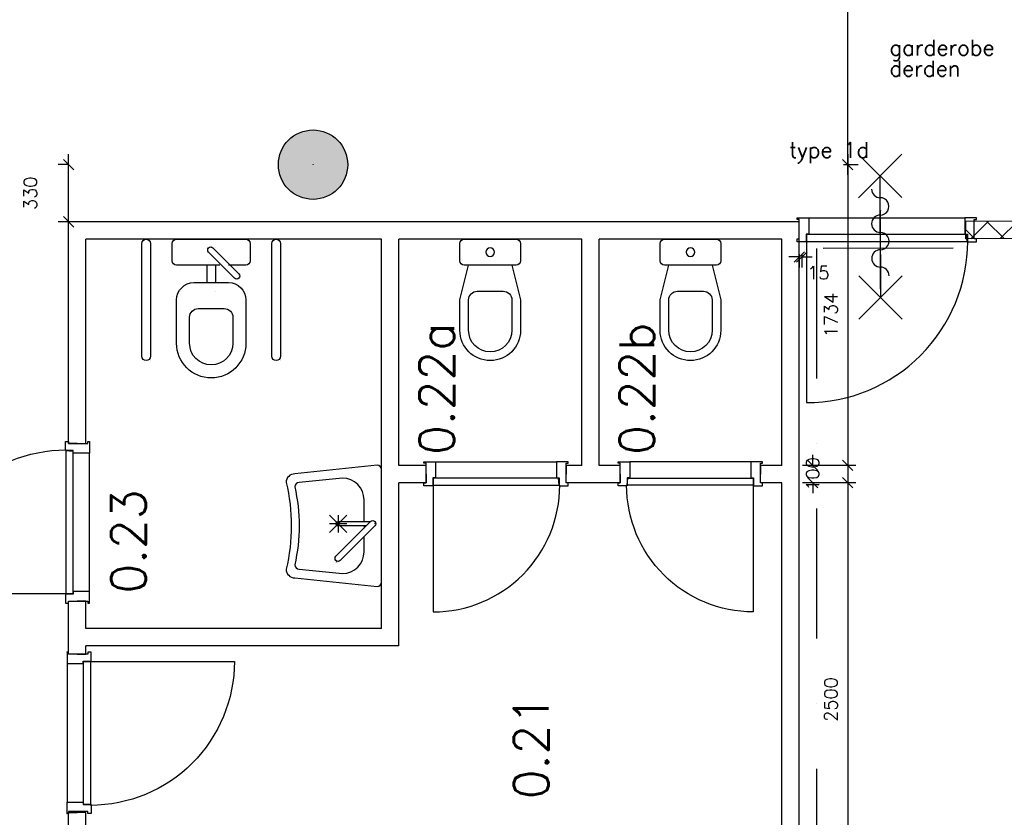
# Model space of a CAD drawing. Extents: x -29284 to 2055880, y -64816 to 121103.
# Tile 46 of 123: x 42292 to 47972, y 33883 to 38482. Entities that reach past the tile are written whole.
import ezdxf

# ---------------------------------------------------------------- set-up
doc = ezdxf.new("R2010")
doc.units = 0
doc.header["$LTSCALE"] = 50
doc.header["$MEASUREMENT"] = 0
doc.header["$PDMODE"] = 3
doc.header["$PDSIZE"] = 0.1
doc.linetypes.add('DASHDOT', pattern=[1, 0.5, -0.25, 0, -0.25])
doc.layers.get('0').update_dxf_attribs({"linetype": 'CONTINUOUS'})
doc.layers.get('DEFPOINTS').update_dxf_attribs({"linetype": 'CONTINUOUS'})
for name, color, linetype in [('_BESTAAND_ONGEIJZIGD', 8, 'CONTINUOUS'), ('_BRANDCOMPART', 6, 'DASHDOT'), ('_KOLOMBESTAAND', 212, 'CONTINUOUS'), ('A--A22--_F123-', 9, 'CONTINUOUS'), ('A--L21--', 3, 'CONTINUOUS'), ('A--L22--', 3, 'CONTINUOUS'), ('A--L22--_F-2--', 7, 'CONTINUOUS'), ('A--L28--', 7, 'CONTINUOUS'), ('A--L32--', 7, 'CONTINUOUS'), ('A--L32--_F-23-', 2, 'CONTINUOUS'), ('A--L32--_F123-', 1, 'CONTINUOUS'), ('A--L65--', 7, 'CONTINUOUS'), ('A--L65--_F-23-', 7, 'CONTINUOUS'), ('A--L65--_F123-', 7, 'CONTINUOUS'), ('A--L74--', 7, 'CONTINUOUS'), ('A--L74--_F-23-', 7, 'CONTINUOUS'), ('A--M$1A-_F123-', 1, 'CONTINUOUS'), ('A--M1$A-_F123-', 1, 'CONTINUOUS'), ('A--T$1A-_F123-_RN', 4, 'CONTINUOUS'), ('TEKST_KOZIJNMERK', 2, 'CONTINUOUS'), ('X--LR---_CP', 7, 'CONTINUOUS')]:
    doc.layers.add(name, color=color, linetype=linetype)
doc.styles.add('ALFA-0_25', font='ROMANS')
doc.styles.add('HIEMSTRA', font='romans.shx')
doc.dimstyles.new('STANDARD$0', dxfattribs={"dimscale": 30, "dimtxt": 2.5, "dimasz": 2, "dimexe": 2, "dimexo": 0, "dimgap": 2, "dimtad": 1, "dimdec": 0, "dimzin": 0, "dimdsep": 46, "dimtxsty": 'ALFA-0_25', "dimblk1": 'OBLIQUE', "dimblk2": 'OBLIQUE', "dimsah": 1, "dimcen": -3, "dimdle": 2, "dimclrd": 1, "dimclre": 1, "dimclrt": 2, "dimadec": 0, "dimazin": 0, "dimtfac": 0.666667, "dimtofl": 0, "dimtmove": 2, "dimatfit": 3, "dimldrblk": 'OBLIQUE', "dimfxl": 1, "dimtvp": 0.833333, "dimtolj": 1, "dimtzin": 0, "dimarcsym": 0})

# ---------------------------------------------------------------- blocks, each defined once
blk = doc.blocks.new('Q0340041A')
at = {"layer": '_BESTAAND_ONGEIJZIGD', "linetype": 'Continuous'}
blk.add_lwpolyline([(0, 0), (0, -40), (726.12, -40), (723.12, 0), (0, 0)], close=True, dxfattribs=at)
blk.add_lwpolyline([(0, -40), (0, -770, 0.4142136), (730, -40)], format="xyb", dxfattribs=at)
blk = doc.blocks.new('DR_730BE')
at = {"layer": '_BESTAAND_ONGEIJZIGD'}
blk.add_line((67, 0), (765, 0), dxfattribs=at)
for points in [[(0, -9), (0, 0), (67, 0), (67, -93.8), (52, -93.8), (52, -139), (0, -139), (0, -121), (12, -121), (12, -9), (0, -9)], [(832, -9), (832, 0), (765, 0), (765, -93.8), (780, -93.8), (780, -139), (832, -139), (832, -121), (820, -121), (820, -9), (832, -9)]]:
    blk.add_lwpolyline(points, close=True, dxfattribs=at)
at = {"layer": 'X--LR---_CP', "linetype": 'Continuous'}
blk.add_point((0, 0), dxfattribs=at)
blk.add_point((0, 0), dxfattribs=at)
at = {"layer": 'X--LR---_CP', "color": 1, "linetype": 'Continuous'}
blk.add_point((832, 0), dxfattribs=at)
blk.add_point((832, 0), dxfattribs=at)
blk.add_point((832, 0), dxfattribs=at)
at = {"layer": 'A--L32--', "linetype": 'Continuous'}
blk.add_blockref('Q0340041A', (53.5, -95.6), dxfattribs=at)
blk = doc.blocks.new('DR_830BE')
at = {"layer": '_BESTAAND_ONGEIJZIGD'}
blk.add_line((67, 0), (865, 0), dxfattribs=at)
for points in [[(0, -9), (0, 0), (67, 0), (67, -93.8), (52, -93.8), (52, -139), (0, -139), (0, -121), (12, -121), (12, -9), (0, -9)], [(932, -9), (932, 0), (865, 0), (865, -93.8), (880, -93.8), (880, -139), (932, -139), (932, -121), (920, -121), (920, -9), (932, -9)]]:
    blk.add_lwpolyline(points, close=True, dxfattribs=at)
at = {"layer": '_BESTAAND_ONGEIJZIGD', "linetype": 'Continuous'}
blk.add_lwpolyline([(54, -95.6), (54, -135.6), (880.1, -135.6), (877.1, -95.6), (54, -95.6)], close=True, dxfattribs=at)
blk.add_lwpolyline([(54, -135.6), (54, -965.6, 0.414214), (884, -135.6)], format="xyb", dxfattribs=at)
at = {"layer": 'A--L32--_F-23-', "color": 2, "linetype": 'Continuous'}
blk.add_lwpolyline([(54, -95.6), (54, -135.6), (880.1, -135.6), (877.1, -95.6), (54, -95.6)], close=True, dxfattribs=at)
at = {"layer": 'X--LR---_CP', "linetype": 'Continuous'}
blk.add_point((0, 0), dxfattribs=at)
blk.add_point((0, 0), dxfattribs=at)
at = {"layer": 'X--LR---_CP', "color": 1, "linetype": 'Continuous'}
blk.add_point((932, 0), dxfattribs=at)
blk.add_point((932, 0), dxfattribs=at)
blk.add_point((932, 0), dxfattribs=at)
blk = doc.blocks.new('*U1486')
at = {"layer": 'A--L21--', "color": 8, "linetype": 'Continuous'}
for points in [[(-50, 50), (-50, 50), (-1755, 50), (-1755, 50)], [(50, -50), (50, -50), (-1755, -50), (-1755, -50)], [(50, -50), (50, -50), (-1755, -50), (-1755, -50)], [(50, -50), (50, -50), (-1755, -50), (-1755, -50)]]:
    blk.add_lwpolyline(points, dxfattribs=at)
blk = doc.blocks.new('*U1485')
at = {"layer": 'A--L21--', "color": 8, "linetype": 'Continuous'}
for points in [[(0, 50), (0, 50), (-1855, 50), (-1855, 50)], [(-50, -50), (-50, -50), (-1755, -50), (-1755, -50)], [(-50, -50), (-50, -50), (-1755, -50), (-1755, -50)], [(-50, -50), (-50, -50), (-1755, -50), (-1755, -50)]]:
    blk.add_lwpolyline(points, dxfattribs=at)
blk = doc.blocks.new('*U1475')
at = {"layer": 'A--L21--', "color": 8, "linetype": 'Continuous'}
for points in [[(-50, 50), (-50, 50), (-50, 653.8), (0, 653.8)], [(-50, 50), (-50, 50), (-50, 653.8), (0, 653.8)], [(-50, 50), (-50, 50), (-50, 653.8), (0, 653.8)], [(50, 50), (50, 50), (50, 653.8), (0, 653.8)]]:
    blk.add_lwpolyline(points, dxfattribs=at)
blk = doc.blocks.new('*U1474')
at = {"layer": 'A--L21--', "color": 8, "linetype": 'Continuous'}
for points in [[(-50, 0), (-50, 0), (-50, 207.2), (0, 207.2)], [(-50, 0), (-50, 0), (-50, 207.2), (0, 207.2)], [(-50, 0), (-50, 0), (-50, 207.2), (0, 207.2)], [(50, 50), (50, 50), (50, 207.2), (0, 207.2)]]:
    blk.add_lwpolyline(points, dxfattribs=at)
blk = doc.blocks.new('*U1473')
at = {"layer": 'A--L21--', "color": 8, "linetype": 'Continuous'}
for points in [[(0, 0), (-50, 0), (-50, 98.2), (-50, 98.2)], [(0, 0), (-50, 0), (-50, 98.2), (-50, 98.2)], [(0, 0), (-50, 0), (-50, 98.2), (-50, 98.2)], [(0, 0), (50, 0), (50, 48.2), (50, 48.2)]]:
    blk.add_lwpolyline(points, dxfattribs=at)
blk = doc.blocks.new('*U1472')
at = {"layer": 'A--L21--', "color": 8, "linetype": 'Continuous'}
for points in [[(0, 0), (-50, 0), (-50, 1278.8), (-50, 1278.8)], [(0, 0), (-50, 0), (-50, 1278.8), (-50, 1278.8)], [(0, 0), (-50, 0), (-50, 1278.8), (-50, 1278.8)], [(0, 0), (50, 0), (50, 1178.8), (50, 1178.8)]]:
    blk.add_lwpolyline(points, dxfattribs=at)
blk = doc.blocks.new('*U1471')
at = {"layer": 'A--L21--', "color": 8, "linetype": 'Continuous'}
for points in [[(-50, 0), (-50, 0), (-50, 1354), (-50, 1354)], [(-50, 0), (-50, 0), (-50, 1354), (-50, 1354)], [(-50, 0), (-50, 0), (-50, 1354), (-50, 1354)], [(50, 50), (50, 50), (50, 1354), (50, 1354)]]:
    blk.add_lwpolyline(points, dxfattribs=at)
blk = doc.blocks.new('*U1470')
at = {"layer": 'A--L21--', "color": 8, "linetype": 'Continuous'}
for points in [[(-50, 50), (-50, 50), (-50, 1354), (-50, 1354)], [(-50, 50), (-50, 50), (-50, 1354), (-50, 1354)], [(-50, 50), (-50, 50), (-50, 1354), (-50, 1354)], [(50, 50), (50, 50), (50, 1354), (50, 1354)]]:
    blk.add_lwpolyline(points, dxfattribs=at)
blk = doc.blocks.new('*U1469')
at = {"layer": 'A--L21--', "color": 8, "linetype": 'Continuous'}
for points in [[(50, 0), (50, 0), (50, 1454), (50, 1454)], [(-50, 50), (-50, 50), (-50, 1354), (-50, 1354)], [(-50, 50), (-50, 50), (-50, 1354), (-50, 1354)], [(-50, 50), (-50, 50), (-50, 1354), (-50, 1354)]]:
    blk.add_lwpolyline(points, dxfattribs=at)
blk = doc.blocks.new('*U1468')
at = {"layer": 'A--L21--', "color": 8, "linetype": 'Continuous'}
for points in [[(0, 0), (0, 50), (-157, 50), (-157, 50)], [(0, 0), (0, -50), (-157, -50), (-157, -50)], [(0, 0), (0, -50), (-157, -50), (-157, -50)], [(0, 0), (0, -50), (-157, -50), (-157, -50)]]:
    blk.add_lwpolyline(points, dxfattribs=at)
blk = doc.blocks.new('*U1467')
at = {"layer": 'A--L21--', "color": 8, "linetype": 'Continuous'}
for points in [[(0, 0), (0, -50), (-172.9, -50), (-172.9, -50)], [(0, 0), (0, -50), (-172.9, -50), (-172.9, -50)], [(0, 0), (0, -50), (-172.9, -50), (-172.9, -50)], [(0, 0), (0, 50), (-122.9, 50), (-122.9, 50)]]:
    blk.add_lwpolyline(points, dxfattribs=at)
blk = doc.blocks.new('*U1466')
at = {"layer": 'A--L21--', "color": 8, "linetype": 'Continuous'}
for points in [[(50, 50), (50, 50), (-1155, 50), (-1155, 50)], [(50, 50), (50, 50), (-1155, 50), (-1155, 50)], [(50, 50), (50, 50), (-1155, 50), (-1155, 50)], [(-50, -50), (-50, -50), (-1105, -50), (-1105, -50)]]:
    blk.add_lwpolyline(points, dxfattribs=at)
blk = doc.blocks.new('*U1465')
at = {"layer": 'A--L21--', "color": 8, "linetype": 'Continuous'}
for points in [[(0, 50), (0, 50), (-1155, 50), (-1155, 50)], [(-50, -50), (-50, -50), (-1105, -50), (-1105, -50)], [(-50, -50), (-50, -50), (-1105, -50), (-1105, -50)], [(-50, -50), (-50, -50), (-1105, -50), (-1105, -50)]]:
    blk.add_lwpolyline(points, dxfattribs=at)
blk = doc.blocks.new('*U1464')
at = {"layer": 'A--L21--', "color": 8, "linetype": 'Continuous'}
for points in [[(-50, 50), (-50, 50), (-50, 940), (-50, 940)], [(50, -50), (50, -50), (50, 890), (50, 890)], [(50, -50), (50, -50), (50, 890), (50, 890)], [(50, -50), (50, -50), (50, 890), (50, 890)]]:
    blk.add_lwpolyline(points, dxfattribs=at)
blk = doc.blocks.new('*U1461')
at = {"layer": 'A--L21--', "color": 8, "linetype": 'Continuous'}
for points in [[(-50, 50), (-50, 50), (-140, 50), (-140, 0)], [(0, -50), (0, -50), (-140, -50), (-140, 0)], [(0, -50), (0, -50), (-140, -50), (-140, 0)], [(0, -50), (0, -50), (-140, -50), (-140, 0)]]:
    blk.add_lwpolyline(points, dxfattribs=at)
blk = doc.blocks.new('*U1460')
at = {"layer": 'A--L21--', "color": 8, "linetype": 'Continuous'}
for points in [[(-50, 50), (-50, 50), (-174.1, 50), (-174.1, 0)], [(-50, -50), (-50, -50), (-174.1, -50), (-174.1, 0)], [(-50, -50), (-50, -50), (-174.1, -50), (-174.1, 0)], [(-50, -50), (-50, -50), (-174.1, -50), (-174.1, 0)]]:
    blk.add_lwpolyline(points, dxfattribs=at)
blk = doc.blocks.new('*U1459')
at = {"layer": 'A--L21--', "color": 8, "linetype": 'Continuous'}
for points in [[(50, -50), (50, -50), (50, 2600), (50, 2600)], [(50, -50), (50, -50), (50, 2600), (50, 2600)], [(50, -50), (50, -50), (50, 2600), (50, 2600)], [(-50, 50), (-50, 50), (-50, 2550), (-50, 2550)]]:
    blk.add_lwpolyline(points, dxfattribs=at)
blk = doc.blocks.new('Q070093-')
at = {"layer": 'X--LR---_CP'}
for p in [(0, 0), (0, 0), (225, 0)]:
    blk.add_point(p, dxfattribs=at)
blk = doc.blocks.new('Q070094-')
at = {"layer": 'X--LR---_CP'}
for p in [(0, 0), (0, 0), (312.5, 0)]:
    blk.add_point(p, dxfattribs=at)
blk = doc.blocks.new('Q070055-')
at = {"layer": 'A--L74--_F-23-', "color": 1, "linetype": 'Continuous'}
for p, q in [((0, -100, -700), (12.5, -100, -700)), ((-62.5, -200, -700), (37.5, -300, -700)), ((-62.5, -300, -700), (37.5, -200, -700)), ((-12.5, -200, -700), (-12.5, -300, -700)), ((-62.5, -250, -700), (37.5, -250, -700))]:
    blk.add_line(p, q, dxfattribs=at)
at = {"layer": 'A--L74--_F-23-', "color": 1, "linetype": 'Continuous', "elevation": -700}
blk.add_lwpolyline([(250, -550, 0.41), (300, -500), (350, -25, 0.41), (325, 0), (-325, 0, 0.41), (-350, -25), (-300, -500, 0.41), (-250, -550, -0.12)], format="xyb", close=True, dxfattribs=at)
for points in [[(0, -37.5), (200, -237.5, -1), (175, -262.5), (-25, -62.5, -1), (0, -37.5)], [(-25, -100), (-150, -100, 0.41), (-275, -225), (-250, -475, 0.41), (-225, -500, -0.11), (225, -500, 0.41), (250, -475), (275, -225, 0.41), (150, -100), (62.5, -100)], [(0, -87.5), (0, -250, -1), (-25, -250), (-25, -62.5)]]:
    blk.add_lwpolyline(points, format="xyb", dxfattribs=at)
at = {"layer": 'A--L74--_F-23-', "color": 255}
blk.add_circle((0, 0), 0.0123, dxfattribs=at)
at = {"layer": 'A--L74--', "extrusion": (-0.707107, -0.707107, 0)}
blk.add_blockref('Q070094-', (17.7, -700, 35.4), dxfattribs=at)
at = {"layer": 'A--L74--', "extrusion": (-1, 0, 0)}
blk.add_blockref('Q070093-', (37.5, -700), dxfattribs=at)
blk = doc.blocks.new('Q070108-')
at = {"layer": 'X--LR---_CP'}
for p in [(0, 0), (0, 0), (700, 0)]:
    blk.add_point(p, dxfattribs=at)
blk = doc.blocks.new('Q070109-')
at = {"layer": 'X--LR---_CP'}
for p in [(0, 0), (0, 0), (400, 0)]:
    blk.add_point(p, dxfattribs=at)
blk = doc.blocks.new('Q070110-')
at = {"layer": 'X--LR---_CP'}
for p in [(0, 0), (0, 0), (250, 0)]:
    blk.add_point(p, dxfattribs=at)
blk = doc.blocks.new('Q070111-')
at = {"layer": 'X--LR---_CP'}
for p in [(0, 0), (0, 0), (400, 0)]:
    blk.add_point(p, dxfattribs=at)
blk = doc.blocks.new('Q070112-')
at = {"layer": 'X--LR---_CP'}
for p in [(0, 0), (0, 0), (225, 0)]:
    blk.add_point(p, dxfattribs=at)
blk = doc.blocks.new('Q070062-')
at = {"layer": 'A--L74--_F-23-', "color": 1, "linetype": 'Continuous'}
for p, q in [((-25, -150), (-25, -250)), ((25, -150), (25, -250))]:
    blk.add_line(p, q, dxfattribs=at)
for points in [[(-350, -25), (-350, -675, -1), (-400, -675), (-400, -25, -1), (-350, -25)], [(50, -150), (-200, -150, -0.41), (-225, -125), (-225, -25, -0.41), (-200, 0), (200, 0, -0.41), (225, -25), (225, -125, -0.41), (200, -150), (100, -150)], [(400, -25), (400, -675, -1), (350, -675), (350, -25, -1), (400, -25)], [(10, -50), (160, -200, -1), (135, -225), (-15, -75, -1), (10, -50)], [(-100, -250), (100, -250, -0.41), (200, -350), (200, -600, -1), (-200, -600), (-200, -350, -0.41), (-100, -250)], [(-75, -400), (75, -400, -0.41), (125, -450), (125, -600, -1), (-125, -600), (-125, -450, -0.41), (-75, -400)]]:
    blk.add_lwpolyline(points, format="xyb", dxfattribs=at)
at = {"layer": 'A--L74--_F-23-', "color": 255}
blk.add_circle((0, 0), 0.0123, dxfattribs=at)
at = {"layer": 'X--LR---_CP'}
for p in [(-225, 0), (225, 0), (225, 0)]:
    blk.add_point(p, dxfattribs=at)
at = {"layer": 'A--L74--', "extrusion": (-1, 0, 0)}
for name, p in [('Q070108-', (0, 0, 350)), ('Q070108-', (0, 0, -400)), ('Q070110-', (50, 0, -25))]:
    blk.add_blockref(name, p, dxfattribs=at)
at = {"layer": 'A--L74--', "extrusion": (0, -1, 0)}
blk.add_blockref('Q070109-', (-200, 0), dxfattribs=at)
at = {"layer": 'A--L74--'}
blk.add_blockref('Q070111-', (-200, 0), dxfattribs=at)
at = {"layer": 'A--L74--', "extrusion": (-0.707107, -0.707107, 0)}
blk.add_blockref('Q070112-', (35.4, 0, 35.4), dxfattribs=at)
blk = doc.blocks.new('Q070064A')
at = {"layer": 'A--L74--_F-23-', "color": 8, "linetype": 'Continuous'}
for points in [[(-150, 0), (150, 0, -0.41), (175, -25), (175, -125, -0.41), (150, -150), (-150, -150, -0.41), (-175, -125), (-175, -25, -0.41), (-150, 0)], [(125, -150), (175, -350), (175, -525, -1), (-175, -525), (-175, -350), (-125, -150)], [(-75, -300), (75, -300, -0.41), (125, -350), (125, -525, -1), (-125, -525), (-125, -350, -0.41), (-75, -300)]]:
    blk.add_lwpolyline(points, format="xyb", dxfattribs=at)
blk.add_lwpolyline([(-25, -75, 1), (25, -75, 1)], format="xyb", close=True, dxfattribs=at)
at = {"layer": 'A--L74--_F-23-', "color": 255}
blk.add_circle((0, 0), 0.0123, dxfattribs=at)
blk = doc.blocks.new('Q0340081')
at = {"layer": 'A--L32--_F123-', "color": 2, "linetype": 'Continuous'}
blk.add_lwpolyline([(0, 0), (0, -40), (926.12, -40), (923.12, 0), (0, 0)], close=True, dxfattribs=at)
at = {"layer": 'A--L32--_F123-', "color": 1, "linetype": 'Continuous'}
blk.add_lwpolyline([(0, -40), (0, -970, 0.4142136), (930, -40)], format="xyb", dxfattribs=at)
blk = doc.blocks.new('dr_930type3')
at = {"layer": 'A--L32--_F123-', "color": 1}
blk.add_line((67, 0), (967, 0), dxfattribs=at)
for points in [[(0, -9), (0, 0), (67, 0), (67, -93.75), (52, -93.75), (52, -139), (0, -139), (0, -121), (12, -121), (12, -9), (0, -9)], [(1034, -9), (1034, 0), (967, 0), (967, -93.75), (982, -93.75), (982, -139), (1034, -139), (1034, -121), (1022, -121), (1022, -9), (1034, -9)]]:
    blk.add_lwpolyline(points, close=True, dxfattribs=at)
at = {"layer": 'X--LR---_CP', "color": 2, "linetype": 'Continuous'}
blk.add_point((0, 0), dxfattribs=at)
at = {"layer": 'X--LR---_CP', "color": 3, "linetype": 'Continuous'}
blk.add_point((0, 0), dxfattribs=at)
at = {"layer": 'A--L32--', "linetype": 'Continuous'}
blk.add_blockref('Q0340081', (53.94, -95.94), dxfattribs=at)
blk = doc.blocks.new('*U1364')
at = {"layer": 'A--A22--_F123-', "linetype": 'Continuous'}
h = blk.add_hatch(dxfattribs=at)
h.set_pattern_fill('ALFAKRS', color=256, scale=120, style=0)
h.set_pattern_definition([(45, (-48093.31, -37270.04), (-84.85281, 84.85281), []), (135, (-48093.31, -37270.04), (-84.85281, -84.85281), [])])
h.paths.add_polyline_path([(0, 0), (50, -49.9), (-343.9, -50.9), (-344, -0.9), (-344.1, 49.1), (-50, 49.9)])
at = {"layer": 'A--L22--_F-2--', "color": 2, "linetype": 'Continuous'}
for points in [[(-50, 49.9), (-50, 49.9), (-344.1, 49.1), (-344, -0.9)], [(50, -49.9), (50, -49.9), (-343.9, -50.9), (-344, -0.9)]]:
    blk.add_lwpolyline(points, dxfattribs=at)
blk = doc.blocks.new('S060204-')
at = {"layer": 'A--L65--_F-23-', "color": 255}
blk.add_circle((0, 0), 0.0123, dxfattribs=at)
at = {"layer": 'A--L65--_F123-', "color": 1, "linetype": 'Continuous'}
for points in [[(-1.25, 6.25), (1.25, 3.75)], [(1.25, 6.25), (-1.25, 3.75)], [(0, 0), (0, 5)]]:
    blk.add_lwpolyline(points, dxfattribs=at)
blk = doc.blocks.new('S060205A')
at = {"layer": 'A--L65--_F-23-', "color": 255}
blk.add_circle((0, -0.0123), 0.0123, dxfattribs=at)
at = {"layer": 'A--L65--_F123-', "color": 1, "linetype": 'Continuous'}
for points in [[(-0.5, 5.7377, 0.41), (0, 5.2377)], [(0, 4.2377, 1), (0, 5.2377)], [(0, 4.2377, 1), (0, 3.2377)], [(0, 2.2377, 1), (0, 3.2377)], [(0, 2.2377, 1), (0, 1.2377)], [(0.5, 0.7377, 0.41), (0, 1.2377)]]:
    blk.add_lwpolyline(points, format="xyb", dxfattribs=at)
blk.add_lwpolyline([(0, -0.0123), (0, 6.2377)], dxfattribs=at)
at = {"layer": 'A--L65--', "xscale": -1}
blk.add_blockref('S060204-', (0, 1.4877), dxfattribs=at)
blk.add_blockref('S060204-', (0, 1.4877), dxfattribs=at)
at = {"layer": 'A--L65--', "rotation": 180}
blk.add_blockref('S060204-', (0, 4.4877), dxfattribs=at)
blk.add_blockref('S060204-', (0, 4.4877), dxfattribs=at)
blk = doc.blocks.new('KOL_ROND')
at = {"layer": 'A--L21--'}
blk.add_circle((0, 0), 200, dxfattribs=at)
at = {"layer": 'X--LR---_CP', "color": 1}
blk.add_point((0, 0), dxfattribs=at)
blk.add_point((0, 0), dxfattribs=at)
at = {"layer": 'X--LR---_CP'}
blk.add_point((0, 0), dxfattribs=at)
blk = doc.blocks.new('_OBLIQUE')
at = {"color": 0, "linetype": 'ByBlock'}
blk.add_line((-0.5, -0.5), (0.5, 0.5), dxfattribs=at)
blk = doc.blocks.new('*D115')
at = {"layer": 'A--M$1A-_F123-', "color": 1, "lineweight": -2, "transparency": 16777216}
for p, q in [((42574.3, 37256.5), (42574.3, 37706.9)), ((42574.3, 37646.9), (42514.3, 37646.9)), ((42574.3, 37316.5), (42514.3, 37316.5))]:
    blk.add_line(p, q, dxfattribs=at)
at = {"layer": 'DEFPOINTS', "color": 0, "transparency": 16777216}
for p in [(42574.3, 37646.9), (42574.3, 37646.9), (42574.3, 37316.5)]:
    blk.add_point(p, dxfattribs=at)
at = {"layer": 'A--M$1A-_F123-', "color": 1, "lineweight": -2, "transparency": 16777216, "xscale": 60, "yscale": 60, "zscale": 60}
for p, rotation in [((42574.3, 37646.9), 90), ((42574.3, 37316.5), 270)]:
    blk.add_blockref('_OBLIQUE', p, dxfattribs=dict(at, rotation=rotation))
at = {"layer": 'A--M$1A-_F123-', "color": 2, "transparency": 16777216, "insert": (42354.1, 37481.2), "char_height": 75, "attachment_point": 5, "rotation": 90, "style": 'ALFA-0_25'}
blk.add_mtext('\\A1;330', dxfattribs=at)
blk = doc.blocks.new('*D129')
at = {"layer": 'A--M$1A-_F123-', "color": 1, "lineweight": -2, "transparency": 16777216}
for p, q in [((47069.1, 37706.9), (47069.1, 35852.5)), ((47061, 37646.9), (47129.1, 37646.9)), ((47114.9, 35912.5), (47009.1, 35912.5))]:
    blk.add_line(p, q, dxfattribs=at)
at = {"layer": 'DEFPOINTS', "color": 0, "transparency": 16777216}
for p in [(47061, 37646.9), (47069.1, 35912.5), (47114.9, 35912.5)]:
    blk.add_point(p, dxfattribs=at)
at = {"layer": 'A--M$1A-_F123-', "color": 1, "lineweight": -2, "transparency": 16777216, "xscale": 60, "yscale": 60, "zscale": 60}
for p, rotation in [((47069.1, 37646.9), 90), ((47069.1, 35912.5), 270)]:
    blk.add_blockref('_OBLIQUE', p, dxfattribs=dict(at, rotation=rotation))
at = {"layer": 'A--M$1A-_F123-', "color": 2, "transparency": 16777216, "insert": (46971.6, 36779.7), "char_height": 75, "attachment_point": 5, "rotation": 90, "style": 'ALFA-0_25'}
blk.add_mtext('\\A1;1734', dxfattribs=at)
blk = doc.blocks.new('*D130')
at = {"layer": 'A--M$1A-_F123-', "color": 1, "lineweight": -2, "transparency": 16777216}
for p, q in [((46867.4, 35912.5), (46867.4, 35972.5)), ((47114.9, 35912.5), (46807.4, 35912.5)), ((47114.9, 35812.5), (46807.4, 35812.5)), ((46867.4, 35812.5), (46867.4, 35752.5))]:
    blk.add_line(p, q, dxfattribs=at)
at = {"layer": 'DEFPOINTS', "color": 0, "transparency": 16777216}
for p in [(47114.9, 35912.5), (46867.4, 35812.5), (47114.9, 35812.5)]:
    blk.add_point(p, dxfattribs=at)
at = {"layer": 'A--M$1A-_F123-', "color": 1, "lineweight": -2, "transparency": 16777216, "xscale": 60, "yscale": 60, "zscale": 60}
for p, rotation in [((46867.4, 35912.5), 270), ((46867.4, 35812.5), 90)]:
    blk.add_blockref('_OBLIQUE', p, dxfattribs=dict(at, rotation=rotation))
at = {"layer": 'A--M$1A-_F123-', "color": 2, "transparency": 16777216, "insert": (46867.4, 35862.5), "char_height": 75, "attachment_point": 5, "rotation": 90, "style": 'ALFA-0_25'}
blk.add_mtext('\\A1;100', dxfattribs=at)
blk = doc.blocks.new('*D131')
at = {"layer": 'A--M$1A-_F123-', "color": 1, "lineweight": -2, "transparency": 16777216}
for p, q in [((47069.1, 35872.5), (47069.1, 33252.5)), ((47114.9, 35812.5), (47009.1, 35812.5)), ((47068.2, 33312.5), (47129.1, 33312.5))]:
    blk.add_line(p, q, dxfattribs=at)
at = {"layer": 'DEFPOINTS', "color": 0, "transparency": 16777216}
for p in [(47114.9, 35812.5), (47068.2, 33312.5), (47069.1, 33312.5)]:
    blk.add_point(p, dxfattribs=at)
at = {"layer": 'A--M$1A-_F123-', "color": 1, "lineweight": -2, "transparency": 16777216, "xscale": 60, "yscale": 60, "zscale": 60}
for p, rotation in [((47069.1, 35812.5), 90), ((47069.1, 33312.5), 270)]:
    blk.add_blockref('_OBLIQUE', p, dxfattribs=dict(at, rotation=rotation))
at = {"layer": 'A--M$1A-_F123-', "color": 2, "transparency": 16777216, "insert": (46971.6, 34562.5), "char_height": 75, "attachment_point": 5, "rotation": 90, "style": 'ALFA-0_25'}
blk.add_mtext('\\A1;2500', dxfattribs=at)
blk = doc.blocks.new('*D445')
at = {"layer": 'A--M$1A-_F123-', "color": 1, "linetype": 'Continuous', "lineweight": -2, "transparency": 16777216}
for p, q in [((47069.1, 37586.9), (47069.1, 39791.9)), ((47043.7, 39731.9), (47129.1, 39731.9)), ((47043.7, 37646.9), (47129.1, 37646.9))]:
    blk.add_line(p, q, dxfattribs=at)
at = {"layer": 'DEFPOINTS', "color": 0, "linetype": 'Continuous', "transparency": 16777216}
for p in [(47043.7, 39731.9), (47069.1, 39731.9), (47043.7, 37646.9)]:
    blk.add_point(p, dxfattribs=at)
at = {"layer": 'A--M$1A-_F123-', "color": 1, "linetype": 'Continuous', "lineweight": -2, "transparency": 16777216, "xscale": 60, "yscale": 60, "zscale": 60}
for p, rotation in [((47069.1, 39731.9), 90), ((47069.1, 37646.9), 270)]:
    blk.add_blockref('_OBLIQUE', p, dxfattribs=dict(at, rotation=rotation))
at = {"layer": 'A--M$1A-_F123-', "color": 2, "linetype": 'Continuous', "transparency": 16777216, "insert": (46971.6, 38689.4), "char_height": 75, "attachment_point": 5, "rotation": 90, "style": 'ALFA-0_25'}
blk.add_mtext('\\A1;2085', dxfattribs=at)
blk = doc.blocks.new('*D723')
at = {"layer": 'A--M1$A-_F123-', "color": 1, "lineweight": -2, "transparency": 16777216}
for p, q in [((46789.3, 37114.1), (46729.3, 37114.1)), ((46789.3, 37130), (46789.3, 37054.1)), ((46804.4, 37130), (46804.4, 37054.1)), ((46804.4, 37114.1), (46864.4, 37114.1))]:
    blk.add_line(p, q, dxfattribs=at)
at = {"layer": 'DEFPOINTS', "color": 0, "transparency": 16777216}
for p in [(46789.3, 37130), (46804.4, 37130), (46804.4, 37114.1)]:
    blk.add_point(p, dxfattribs=at)
at = {"layer": 'A--M1$A-_F123-', "color": 1, "lineweight": -2, "transparency": 16777216, "xscale": 60, "yscale": 60, "zscale": 60}
blk.add_blockref('_OBLIQUE', (46789.3, 37114.1), dxfattribs=at)
at = {"layer": 'A--M1$A-_F123-', "color": 1, "lineweight": -2, "transparency": 16777216, "xscale": 60, "yscale": 60, "zscale": 60, "rotation": 180}
blk.add_blockref('_OBLIQUE', (46804.4, 37114.1), dxfattribs=at)
at = {"layer": 'A--M1$A-_F123-', "color": 2, "transparency": 16777216, "insert": (46899.9, 37022.7), "char_height": 75, "attachment_point": 5, "style": 'ALFA-0_25'}
blk.add_mtext('\\A1;15', dxfattribs=at)

msp = doc.modelspace()

# ---------------------------------------------------------------- hatches: boundary and pattern name
at = {"layer": '_KOLOMBESTAAND'}
h = msp.add_hatch(color=256, dxfattribs=at)
edge = h.paths.add_edge_path()
edge.add_arc((43984.5, 37646.2), 200, 0, 360)
h = msp.add_hatch(color=256, dxfattribs=at)
edge = h.paths.add_edge_path()
edge.add_arc((43984.5, 37646.2), 200, 0, 360)

# ---------------------------------------------------------------- linework, layer by layer
at = {"layer": '_BRANDCOMPART', "ltscale": 30}
msp.add_lwpolyline([(49177.6, 37164.6), (46889.3, 37163.6), (46889.3, 33112.5), (43412.3, 33112.5), (43412.3, 27821.9)], dxfattribs=at)

# ---------------------------------------------------------------- block references
at = {"layer": 'A--L21--', "linetype": 'Continuous'}
for name, p in [('*U1485', (44429.3, 37266.5)), ('*U1472', (42624.3, 36037.8)), ('*U1465', (45584.3, 37266.5)), ('*U1466', (46739.3, 37266.5)), ('*U1469', (46739.3, 35862.5)), ('*U1471', (44429.3, 35862.5)), ('*U1470', (45584.3, 35862.5)), ('*U1468', (44636.3, 35862.5)), ('*U1461', (45584.3, 35862.5)), ('*U1467', (45757.2, 35862.5)), ('*U1460', (46739.3, 35862.5)), ('*U1464', (44429.3, 34922.5)), ('*U1459', (46739.3, 33262.5)), ('*U1474', (42624.3, 34922.5)), ('*U1486', (44429.3, 34922.5)), ('*U1473', (42624.3, 34824.4)), ('*U1475', (42624.3, 33256.9))]:
    msp.add_blockref(name, p, dxfattribs=at)
at = {"layer": 'A--L22--'}
msp.add_blockref('*U1364', (48093.3, 37270), dxfattribs=at)
at = {"layer": 'A--L28--', "color": 2, "linetype": 'Continuous'}
msp.add_blockref('KOL_ROND', (43984.5, 37646.2), dxfattribs=at)
msp.add_blockref('KOL_ROND', (43984.5, 37646.2), dxfattribs=at)
at = {"layer": 'A--L32--'}
for name, p in [('dr_930type3', (46777.3, 37340)), ('DR_730BE', (44624.3, 35933.5))]:
    msp.add_blockref(name, p, dxfattribs=at)
at = {"layer": 'A--L32--', "xscale": -1}
for p, rotation in [((42695.3, 35117.8), 270), ((42565.3, 34836.4), 90)]:
    msp.add_blockref('DR_830BE', p, dxfattribs=dict(at, rotation=rotation))
msp.add_blockref('DR_730BE', (46577.2, 35933.5), dxfattribs=at)
at = {"layer": 'A--L65--', "xscale": 100, "yscale": 100, "zscale": 2, "rotation": 0.1699060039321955}
msp.add_blockref('S060205A', (47258, 36932), dxfattribs=at)
at = {"layer": 'A--L74--'}
msp.add_blockref('Q070062-', (43397.3, 37216.5), dxfattribs=at)
at = {"layer": 'A--L74--', "linetype": 'Continuous'}
for p in [(45006.8, 37216.5), (46161.8, 37216.5)]:
    msp.add_blockref('Q070064A', p, dxfattribs=at)
at = {"layer": 'A--L74--', "rotation": 270}
msp.add_blockref('Q070055-', (44379.3, 35563.8), dxfattribs=at)

# ---------------------------------------------------------------- texts
at = {"layer": 'A--T$1A-_F123-_RN', "style": 'ALFA-0_25'}
for s, p in [('0.22b', (45952.8, 35973.2)), ('0.22a', (44797.8, 35973.2)), ('0.23', (43019.4, 35173.2)), ('0.21', (45342.8, 33988.2))]:
    msp.add_text(s, height=200, rotation=90, dxfattribs=at).set_placement(p)
at = {"layer": 'TEKST_KOZIJNMERK', "style": 'HIEMSTRA'}
for s, p in [('garderobe', (47310.3, 38275.4)), ('derden', (47310.3, 38155.3)), ('type 1d', (46730.3, 37685.6))]:
    msp.add_text(s, height=90, rotation=359.9997, dxfattribs=at).set_placement(p)

# ---------------------------------------------------------------- dimensions: what is measured, and where the dimension line sits
at = {"layer": 'A--M$1A-_F123-', "linetype": 'Continuous'}
dim = msp.add_linear_dim(base=(47069.1, 39731.9), p1=(47043.7, 37646.9), p2=(47043.7, 39731.9), angle=90, dimstyle='STANDARD$0', dxfattribs=at)
dim.commit()
dim.dimension.update_dxf_attribs({"geometry": '*D445', "text_midpoint": (46971.6, 38689.4)})
at = {"layer": 'A--M$1A-_F123-'}
for base, p1, p2, picture, middle in [((42574.3, 37646.9), (42574.3, 37316.5), (42574.3, 37646.9), '*D115', (42354.1, 37481.2)), ((46867.4, 35812.5), (47114.9, 35912.5), (47114.9, 35812.5), '*D130', (46867.4, 35862.5))]:
    dim = msp.add_linear_dim(base=base, p1=p1, p2=p2, angle=90, dimstyle='STANDARD$0', dxfattribs=at)
    dim.commit()
    dim.dimension.update_dxf_attribs({"geometry": picture, "text_midpoint": middle, "dimtype": 160})
for base, p1, p2, picture, middle in [((47069.1, 35912.5), (47061, 37646.9), (47114.9, 35912.5), '*D129', (46971.6, 36779.7)), ((47069.1, 33312.5), (47114.9, 35812.5), (47068.2, 33312.5), '*D131', (46971.6, 34562.5))]:
    dim = msp.add_linear_dim(base=base, p1=p1, p2=p2, angle=90, dimstyle='STANDARD$0', dxfattribs=at)
    dim.commit()
    dim.dimension.update_dxf_attribs({"geometry": picture, "text_midpoint": middle})
at = {"layer": 'A--M1$A-_F123-'}
dim = msp.add_linear_dim(base=(46804.4, 37114.1), p1=(46789.3, 37130), p2=(46804.4, 37130), angle=0, dimstyle='STANDARD$0', dxfattribs=at)
dim.commit()
dim.dimension.update_dxf_attribs({"geometry": '*D723', "text_midpoint": (46899.9, 37022.7), "dimtype": 161})

doc.saveas('drawing.dxf')
